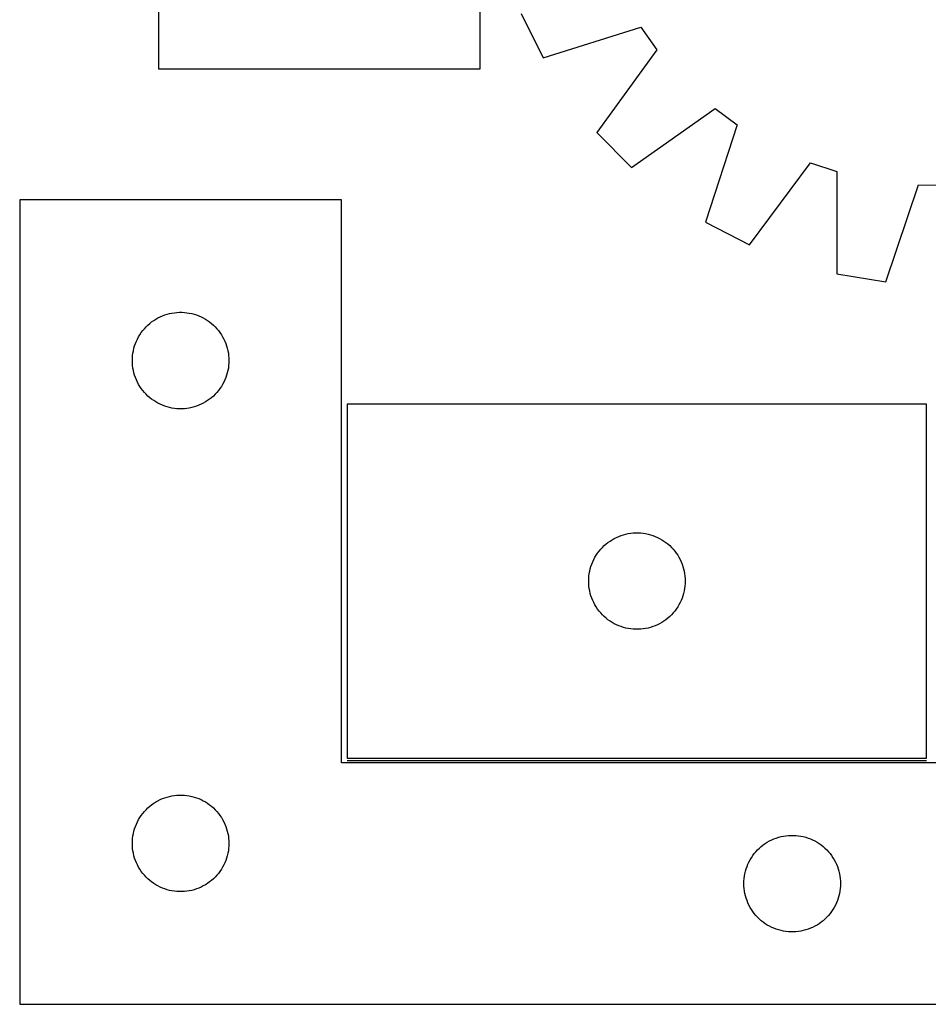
# Model space of a CAD drawing. Header units: millimetres. Extents: x 7 to 1493, y 7 to 2993.
# Tile 5 of 13: x 265 to 547, y 2116 to 2422. Entities that reach past the tile are written whole.
import ezdxf

# ---------------------------------------------------------------- set-up
doc = ezdxf.new("R2010")
doc.units = ezdxf.units.MM
doc.layers.add('COMMON', color=5, linetype='CONTINUOUS', true_color=0x0000ff)
doc.layers.add('CUT', color=7, linetype='CONTINUOUS', true_color=0x000000)

msp = doc.modelspace()

# ---------------------------------------------------------------- linework, layer by layer
at = {"layer": 'COMMON'}
msp.add_line((366.704804, 2191.43045), (546.704804, 2191.43045), dxfattribs=at)
at = {"layer": 'CUT'}
for p, q in [((408.012789, 2406.346715), (408.012789, 2656.346715)), ((308.012789, 2581.346715), (308.012789, 2406.346715)), ((420.696232, 2423.506414), (427.599645, 2409.756017)), ((427.599645, 2409.756017), (457.919931, 2419.224651)), ((457.919931, 2419.224651), (462.918433, 2412.257991)), ((462.918433, 2412.257991), (444.236661, 2386.568185)), ((308.012789, 2406.346715), (408.012789, 2406.346715)), ((455.051304, 2375.624052), (480.96164, 2393.998742)), ((480.96164, 2393.998742), (487.868314, 2388.917677)), ((444.236661, 2386.568185), (455.051304, 2375.624052)), ((487.868314, 2388.917677), (478.03948, 2358.712234)), ((491.706739, 2351.645653), (510.670842, 2377.127756)), ((510.670842, 2377.127756), (518.809615, 2374.429656)), ((518.809615, 2374.429656), (518.795833, 2342.665296)), ((533.977863, 2340.167993), (544.139393, 2370.263143)), ((544.139393, 2370.263143), (552.713585, 2370.212117)), ((364.932099, 2365.68045), (264.932099, 2365.68045)), ((264.932099, 2365.68045), (264.932099, 2115.68045)), ((364.932099, 2190.68045), (364.932099, 2365.68045)), ((478.03948, 2358.712234), (491.706739, 2351.645653)), ((518.795833, 2342.665296), (533.977863, 2340.167993)), ((305.928885, 2327.678038), (306.558443, 2328.125605)), ((306.558443, 2328.125605), (307.210207, 2328.540169)), ((307.210207, 2328.540169), (307.882448, 2328.920632)), ((307.882448, 2328.920632), (308.573383, 2329.265984)), ((308.573383, 2329.265984), (309.281181, 2329.575309)), ((309.281181, 2329.575309), (310.003963, 2329.847788)), ((310.003963, 2329.847788), (310.739814, 2330.082698)), ((310.739814, 2330.082698), (311.486783, 2330.279415)), ((311.486783, 2330.279415), (312.242888, 2330.437419)), ((312.242888, 2330.437419), (313.006124, 2330.55629)), ((313.006124, 2330.55629), (313.774467, 2330.635712)), ((313.774467, 2330.635712), (314.54588, 2330.675477)), ((314.54588, 2330.675477), (315.318318, 2330.675477)), ((315.318318, 2330.675477), (316.089731, 2330.635712)), ((316.089731, 2330.635712), (316.858074, 2330.55629)), ((316.858074, 2330.55629), (317.62131, 2330.437419)), ((317.62131, 2330.437419), (318.377415, 2330.279415)), ((318.377415, 2330.279415), (319.124384, 2330.082698)), ((319.124384, 2330.082698), (319.860235, 2329.847788)), ((319.860235, 2329.847788), (320.583017, 2329.575309)), ((320.583017, 2329.575309), (321.290815, 2329.265984)), ((321.290815, 2329.265984), (321.98175, 2328.920632)), ((321.98175, 2328.920632), (322.653991, 2328.540169)), ((322.653991, 2328.540169), (323.305755, 2328.125605)), ((323.305755, 2328.125605), (323.935313, 2327.678038)), ((302.706674, 2324.371766), (303.170302, 2324.989592)), ((303.170302, 2324.989592), (303.66512, 2325.582731)), ((303.66512, 2325.582731), (304.189816, 2326.149612)), ((304.189816, 2326.149612), (304.742999, 2326.68873)), ((304.742999, 2326.68873), (305.323201, 2327.198656)), ((305.323201, 2327.198656), (305.928885, 2327.678038)), ((323.935313, 2327.678038), (324.540997, 2327.198656)), ((324.540997, 2327.198656), (325.121199, 2326.68873)), ((325.121199, 2326.68873), (325.674382, 2326.149612)), ((325.674382, 2326.149612), (326.199078, 2325.582731)), ((326.199078, 2325.582731), (326.693896, 2324.989592)), ((326.693896, 2324.989592), (327.157524, 2324.371766)), ((301.187345, 2321.687258), (301.514793, 2322.386856)), ((301.514793, 2322.386856), (301.87782, 2323.068671)), ((301.87782, 2323.068671), (302.275466, 2323.730892)), ((302.275466, 2323.730892), (302.706674, 2324.371766)), ((327.157524, 2324.371766), (327.588732, 2323.730892)), ((327.588732, 2323.730892), (327.986378, 2323.068671)), ((327.986378, 2323.068671), (328.349405, 2322.386856)), ((328.349405, 2322.386856), (328.676853, 2321.687258)), ((300.249264, 2318.748731), (300.426683, 2319.500516)), ((300.426683, 2319.500516), (300.642568, 2320.242172)), ((300.642568, 2320.242172), (300.896347, 2320.971731)), ((300.896347, 2320.971731), (301.187345, 2321.687258)), ((328.676853, 2321.687258), (328.967851, 2320.971731)), ((328.967851, 2320.971731), (329.22163, 2320.242172)), ((329.22163, 2320.242172), (329.437515, 2319.500516)), ((329.437515, 2319.500516), (329.614934, 2318.748731)), ((299.932099, 2315.68045), (299.951988, 2316.452631)), ((299.951988, 2316.452631), (300.011601, 2317.222765)), ((300.011601, 2317.222765), (300.110781, 2317.988808)), ((300.110781, 2317.988808), (300.249264, 2318.748731)), ((329.614934, 2318.748731), (329.753417, 2317.988808)), ((329.753417, 2317.988808), (329.852597, 2317.222765)), ((329.852597, 2317.222765), (329.91221, 2316.452631)), ((329.91221, 2316.452631), (329.932099, 2315.68045)), ((299.951988, 2314.908268), (299.932099, 2315.68045)), ((300.011601, 2314.138135), (299.951988, 2314.908268)), ((300.110781, 2313.372091), (300.011601, 2314.138135)), ((300.249264, 2312.612169), (300.110781, 2313.372091)), ((329.753417, 2313.372091), (329.614934, 2312.612169)), ((329.852597, 2314.138135), (329.753417, 2313.372091)), ((329.91221, 2314.908268), (329.852597, 2314.138135)), ((329.932099, 2315.68045), (329.91221, 2314.908268)), ((300.426683, 2311.860383), (300.249264, 2312.612169)), ((300.642568, 2311.118727), (300.426683, 2311.860383)), ((300.896347, 2310.389168), (300.642568, 2311.118727)), ((301.187345, 2309.673641), (300.896347, 2310.389168)), ((328.967851, 2310.389168), (328.676853, 2309.673641)), ((329.22163, 2311.118727), (328.967851, 2310.389168)), ((329.437515, 2311.860383), (329.22163, 2311.118727)), ((329.614934, 2312.612169), (329.437515, 2311.860383)), ((301.514793, 2308.974043), (301.187345, 2309.673641)), ((301.87782, 2308.292229), (301.514793, 2308.974043)), ((302.275466, 2307.630007), (301.87782, 2308.292229)), ((302.706674, 2306.989133), (302.275466, 2307.630007)), ((303.170302, 2306.371307), (302.706674, 2306.989133)), ((327.157524, 2306.989133), (326.693896, 2306.371307)), ((327.588732, 2307.630007), (327.157524, 2306.989133)), ((327.986378, 2308.292229), (327.588732, 2307.630007)), ((328.349405, 2308.974043), (327.986378, 2308.292229)), ((328.676853, 2309.673641), (328.349405, 2308.974043)), ((303.66512, 2305.778168), (303.170302, 2306.371307)), ((304.189816, 2305.211287), (303.66512, 2305.778168)), ((304.742999, 2304.672169), (304.189816, 2305.211287)), ((305.323201, 2304.162243), (304.742999, 2304.672169)), ((305.928885, 2303.682861), (305.323201, 2304.162243)), ((306.558443, 2303.235294), (305.928885, 2303.682861)), ((323.935313, 2303.682861), (323.305755, 2303.235294)), ((324.540997, 2304.162243), (323.935313, 2303.682861)), ((325.121199, 2304.672169), (324.540997, 2304.162243)), ((325.674382, 2305.211287), (325.121199, 2304.672169)), ((326.199078, 2305.778168), (325.674382, 2305.211287)), ((326.693896, 2306.371307), (326.199078, 2305.778168)), ((307.210207, 2302.82073), (306.558443, 2303.235294)), ((307.882448, 2302.440268), (307.210207, 2302.82073)), ((308.573383, 2302.094916), (307.882448, 2302.440268)), ((309.281181, 2301.78559), (308.573383, 2302.094916)), ((310.003963, 2301.513111), (309.281181, 2301.78559)), ((310.739814, 2301.278201), (310.003963, 2301.513111)), ((311.486783, 2301.081484), (310.739814, 2301.278201)), ((312.242888, 2300.92348), (311.486783, 2301.081484)), ((313.006124, 2300.804609), (312.242888, 2300.92348)), ((313.774467, 2300.725187), (313.006124, 2300.804609)), ((314.54588, 2300.685423), (313.774467, 2300.725187)), ((315.318318, 2300.685423), (314.54588, 2300.685423)), ((316.089731, 2300.725187), (315.318318, 2300.685423)), ((316.858074, 2300.804609), (316.089731, 2300.725187)), ((317.62131, 2300.92348), (316.858074, 2300.804609)), ((318.377415, 2301.081484), (317.62131, 2300.92348)), ((319.124384, 2301.278201), (318.377415, 2301.081484)), ((319.860235, 2301.513111), (319.124384, 2301.278201)), ((320.583017, 2301.78559), (319.860235, 2301.513111)), ((321.290815, 2302.094916), (320.583017, 2301.78559)), ((321.98175, 2302.440268), (321.290815, 2302.094916)), ((322.653991, 2302.82073), (321.98175, 2302.440268)), ((323.305755, 2303.235294), (322.653991, 2302.82073)), ((546.704804, 2302.180451), (366.704804, 2302.180451)), ((366.704804, 2302.180451), (366.704804, 2192.180451)), ((546.704804, 2192.180451), (546.704804, 2302.180451)), ((449.655153, 2260.420633), (450.346088, 2260.765985)), ((450.346088, 2260.765985), (451.053885, 2261.07531)), ((451.053885, 2261.07531), (451.776668, 2261.347789)), ((451.776668, 2261.347789), (452.512519, 2261.582699)), ((452.512519, 2261.582699), (453.259488, 2261.779416)), ((453.259488, 2261.779416), (454.015592, 2261.93742)), ((454.015592, 2261.93742), (454.778828, 2262.056291)), ((454.778828, 2262.056291), (455.547172, 2262.135713)), ((455.547172, 2262.135713), (456.318585, 2262.175478)), ((456.318585, 2262.175478), (457.091022, 2262.175478)), ((457.091022, 2262.175478), (457.862436, 2262.135713)), ((457.862436, 2262.135713), (458.630779, 2262.056291)), ((458.630779, 2262.056291), (459.394015, 2261.93742)), ((459.394015, 2261.93742), (460.15012, 2261.779416)), ((460.15012, 2261.779416), (460.897088, 2261.582699)), ((460.897088, 2261.582699), (461.632939, 2261.347789)), ((461.632939, 2261.347789), (462.355722, 2261.07531)), ((462.355722, 2261.07531), (463.06352, 2260.765985)), ((463.06352, 2260.765985), (463.754455, 2260.420633)), ((445.962521, 2257.649613), (446.515704, 2258.188731)), ((446.515704, 2258.188731), (447.095906, 2258.698657)), ((447.095906, 2258.698657), (447.70159, 2259.178039)), ((447.70159, 2259.178039), (448.331148, 2259.625606)), ((448.331148, 2259.625606), (448.982912, 2260.04017)), ((448.982912, 2260.04017), (449.655153, 2260.420633)), ((463.754455, 2260.420633), (464.426696, 2260.04017)), ((464.426696, 2260.04017), (465.07846, 2259.625606)), ((465.07846, 2259.625606), (465.708018, 2259.178039)), ((465.708018, 2259.178039), (466.313701, 2258.698657)), ((466.313701, 2258.698657), (466.893904, 2258.188731)), ((466.893904, 2258.188731), (467.447087, 2257.649613)), ((443.650525, 2254.568672), (444.04817, 2255.230893)), ((444.04817, 2255.230893), (444.479379, 2255.871767)), ((444.479379, 2255.871767), (444.943007, 2256.489593)), ((444.943007, 2256.489593), (445.437825, 2257.082732)), ((445.437825, 2257.082732), (445.962521, 2257.649613)), ((467.447087, 2257.649613), (467.971783, 2257.082732)), ((467.971783, 2257.082732), (468.466601, 2256.489593)), ((468.466601, 2256.489593), (468.930229, 2255.871767)), ((468.930229, 2255.871767), (469.361437, 2255.230893)), ((469.361437, 2255.230893), (469.759082, 2254.568672)), ((442.199388, 2251.000517), (442.415273, 2251.742173)), ((442.415273, 2251.742173), (442.669051, 2252.471732)), ((442.669051, 2252.471732), (442.96005, 2253.187259)), ((442.96005, 2253.187259), (443.287497, 2253.886857)), ((443.287497, 2253.886857), (443.650525, 2254.568672)), ((469.759082, 2254.568672), (470.12211, 2253.886857)), ((470.12211, 2253.886857), (470.449557, 2253.187259)), ((470.449557, 2253.187259), (470.740556, 2252.471732)), ((470.740556, 2252.471732), (470.994334, 2251.742173)), ((470.994334, 2251.742173), (471.21022, 2251.000517)), ((441.724692, 2247.952632), (441.784306, 2248.722766)), ((441.784306, 2248.722766), (441.883485, 2249.488809)), ((441.883485, 2249.488809), (442.021968, 2250.248732)), ((442.021968, 2250.248732), (442.199388, 2251.000517)), ((471.21022, 2251.000517), (471.387639, 2250.248732)), ((471.387639, 2250.248732), (471.526122, 2249.488809)), ((471.526122, 2249.488809), (471.625302, 2248.722766)), ((471.625302, 2248.722766), (471.684915, 2247.952632)), ((441.704804, 2247.180451), (441.724692, 2247.952632)), ((441.724692, 2246.408269), (441.704804, 2247.180451)), ((441.784306, 2245.638136), (441.724692, 2246.408269)), ((441.883485, 2244.872092), (441.784306, 2245.638136)), ((471.625302, 2245.638136), (471.526122, 2244.872092)), ((471.684915, 2246.408269), (471.625302, 2245.638136)), ((471.684915, 2247.952632), (471.704804, 2247.180451)), ((471.704804, 2247.180451), (471.684915, 2246.408269)), ((442.021968, 2244.11217), (441.883485, 2244.872092)), ((442.199388, 2243.360384), (442.021968, 2244.11217)), ((442.415273, 2242.618728), (442.199388, 2243.360384)), ((442.669051, 2241.889169), (442.415273, 2242.618728)), ((470.994334, 2242.618728), (470.740556, 2241.889169)), ((471.21022, 2243.360384), (470.994334, 2242.618728)), ((471.387639, 2244.11217), (471.21022, 2243.360384)), ((471.526122, 2244.872092), (471.387639, 2244.11217)), ((442.96005, 2241.173642), (442.669051, 2241.889169)), ((443.287497, 2240.474044), (442.96005, 2241.173642)), ((443.650525, 2239.79223), (443.287497, 2240.474044)), ((444.04817, 2239.130008), (443.650525, 2239.79223)), ((469.759082, 2239.79223), (469.361437, 2239.130008)), ((470.12211, 2240.474044), (469.759082, 2239.79223)), ((470.449557, 2241.173642), (470.12211, 2240.474044)), ((470.740556, 2241.889169), (470.449557, 2241.173642)), ((444.479379, 2238.489134), (444.04817, 2239.130008)), ((444.943007, 2237.871308), (444.479379, 2238.489134)), ((445.437825, 2237.278169), (444.943007, 2237.871308)), ((445.962521, 2236.711288), (445.437825, 2237.278169)), ((446.515704, 2236.17217), (445.962521, 2236.711288)), ((467.447087, 2236.711288), (466.893904, 2236.17217)), ((467.971783, 2237.278169), (467.447087, 2236.711288)), ((468.466601, 2237.871308), (467.971783, 2237.278169)), ((468.930229, 2238.489134), (468.466601, 2237.871308)), ((469.361437, 2239.130008), (468.930229, 2238.489134)), ((447.095906, 2235.662244), (446.515704, 2236.17217)), ((447.70159, 2235.182862), (447.095906, 2235.662244)), ((448.331148, 2234.735295), (447.70159, 2235.182862)), ((448.982912, 2234.320731), (448.331148, 2234.735295)), ((449.655153, 2233.940269), (448.982912, 2234.320731)), ((450.346088, 2233.594917), (449.655153, 2233.940269)), ((451.053885, 2233.285591), (450.346088, 2233.594917)), ((451.776668, 2233.013112), (451.053885, 2233.285591)), ((462.355722, 2233.285591), (461.632939, 2233.013112)), ((463.06352, 2233.594917), (462.355722, 2233.285591)), ((463.754455, 2233.940269), (463.06352, 2233.594917)), ((464.426696, 2234.320731), (463.754455, 2233.940269)), ((465.07846, 2234.735295), (464.426696, 2234.320731)), ((465.708018, 2235.182862), (465.07846, 2234.735295)), ((466.313701, 2235.662244), (465.708018, 2235.182862)), ((466.893904, 2236.17217), (466.313701, 2235.662244)), ((452.512519, 2232.778202), (451.776668, 2233.013112)), ((453.259488, 2232.581485), (452.512519, 2232.778202)), ((454.015592, 2232.423481), (453.259488, 2232.581485)), ((454.778828, 2232.30461), (454.015592, 2232.423481)), ((455.547172, 2232.225188), (454.778828, 2232.30461)), ((456.318585, 2232.185424), (455.547172, 2232.225188)), ((457.091022, 2232.185424), (456.318585, 2232.185424)), ((457.862436, 2232.225188), (457.091022, 2232.185424)), ((458.630779, 2232.30461), (457.862436, 2232.225188)), ((459.394015, 2232.423481), (458.630779, 2232.30461)), ((460.15012, 2232.581485), (459.394015, 2232.423481)), ((460.897088, 2232.778202), (460.15012, 2232.581485)), ((461.632939, 2233.013112), (460.897088, 2232.778202)), ((564.932099, 2190.68045), (364.932099, 2190.68045)), ((366.704804, 2192.180451), (546.704804, 2192.180451)), ((306.558443, 2178.125605), (307.210207, 2178.540169)), ((307.210207, 2178.540169), (307.882448, 2178.920632)), ((307.882448, 2178.920632), (308.573383, 2179.265984)), ((308.573383, 2179.265984), (309.281181, 2179.575309)), ((309.281181, 2179.575309), (310.003963, 2179.847788)), ((310.003963, 2179.847788), (310.739814, 2180.082698)), ((310.739814, 2180.082698), (311.486783, 2180.279415)), ((311.486783, 2180.279415), (312.242888, 2180.437419)), ((312.242888, 2180.437419), (313.006124, 2180.55629)), ((313.006124, 2180.55629), (313.774467, 2180.635712)), ((313.774467, 2180.635712), (314.54588, 2180.675477)), ((314.54588, 2180.675477), (315.318318, 2180.675477)), ((315.318318, 2180.675477), (316.089731, 2180.635712)), ((316.089731, 2180.635712), (316.858074, 2180.55629)), ((316.858074, 2180.55629), (317.62131, 2180.437419)), ((317.62131, 2180.437419), (318.377415, 2180.279415)), ((318.377415, 2180.279415), (319.124384, 2180.082698)), ((319.124384, 2180.082698), (319.860235, 2179.847788)), ((319.860235, 2179.847788), (320.583017, 2179.575309)), ((320.583017, 2179.575309), (321.290815, 2179.265984)), ((321.290815, 2179.265984), (321.98175, 2178.920632)), ((321.98175, 2178.920632), (322.653991, 2178.540169)), ((322.653991, 2178.540169), (323.305755, 2178.125605)), ((303.170302, 2174.989592), (303.66512, 2175.582731)), ((303.66512, 2175.582731), (304.189816, 2176.149612)), ((304.189816, 2176.149612), (304.742999, 2176.68873)), ((304.742999, 2176.68873), (305.323201, 2177.198656)), ((305.323201, 2177.198656), (305.928885, 2177.678038)), ((305.928885, 2177.678038), (306.558443, 2178.125605)), ((323.305755, 2178.125605), (323.935313, 2177.678038)), ((323.935313, 2177.678038), (324.540997, 2177.198656)), ((324.540997, 2177.198656), (325.121199, 2176.68873)), ((325.121199, 2176.68873), (325.674382, 2176.149612)), ((325.674382, 2176.149612), (326.199078, 2175.582731)), ((326.199078, 2175.582731), (326.693896, 2174.989592)), ((301.187345, 2171.687258), (301.514793, 2172.386856)), ((301.514793, 2172.386856), (301.87782, 2173.068671)), ((301.87782, 2173.068671), (302.275466, 2173.730892)), ((302.275466, 2173.730892), (302.706674, 2174.371766)), ((302.706674, 2174.371766), (303.170302, 2174.989592)), ((326.693896, 2174.989592), (327.157524, 2174.371766)), ((327.157524, 2174.371766), (327.588732, 2173.730892)), ((327.588732, 2173.730892), (327.986378, 2173.068671)), ((327.986378, 2173.068671), (328.349405, 2172.386856)), ((328.349405, 2172.386856), (328.676853, 2171.687258)), ((300.249264, 2168.748731), (300.426683, 2169.500516)), ((300.426683, 2169.500516), (300.642568, 2170.242172)), ((300.642568, 2170.242172), (300.896347, 2170.971731)), ((300.896347, 2170.971731), (301.187345, 2171.687258)), ((328.676853, 2171.687258), (328.967851, 2170.971731)), ((328.967851, 2170.971731), (329.22163, 2170.242172)), ((329.22163, 2170.242172), (329.437515, 2169.500516)), ((329.437515, 2169.500516), (329.614934, 2168.748731)), ((299.932099, 2165.68045), (299.951988, 2166.452631)), ((299.951988, 2166.452631), (300.011601, 2167.222765)), ((300.011601, 2167.222765), (300.110781, 2167.988808)), ((300.110781, 2167.988808), (300.249264, 2168.748731)), ((329.614934, 2168.748731), (329.753417, 2167.988808)), ((329.753417, 2167.988808), (329.852597, 2167.222765)), ((329.852597, 2167.222765), (329.91221, 2166.452631)), ((329.91221, 2166.452631), (329.932099, 2165.68045)), ((496.558443, 2165.625605), (497.210207, 2166.040169)), ((497.210207, 2166.040169), (497.882448, 2166.420632)), ((497.882448, 2166.420632), (498.573383, 2166.765984)), ((498.573383, 2166.765984), (499.281181, 2167.075309)), ((499.281181, 2167.075309), (500.003963, 2167.347788)), ((500.003963, 2167.347788), (500.739814, 2167.582698)), ((500.739814, 2167.582698), (501.486783, 2167.779415)), ((501.486783, 2167.779415), (502.242888, 2167.937419)), ((502.242888, 2167.937419), (503.006124, 2168.05629)), ((503.006124, 2168.05629), (503.774467, 2168.135712)), ((503.774467, 2168.135712), (504.54588, 2168.175477)), ((504.54588, 2168.175477), (505.318318, 2168.175477)), ((505.318318, 2168.175477), (506.089731, 2168.135712)), ((506.089731, 2168.135712), (506.858074, 2168.05629)), ((506.858074, 2168.05629), (507.62131, 2167.937419)), ((507.62131, 2167.937419), (508.377415, 2167.779415)), ((508.377415, 2167.779415), (509.124384, 2167.582698)), ((509.124384, 2167.582698), (509.860235, 2167.347788)), ((509.860235, 2167.347788), (510.583017, 2167.075309)), ((510.583017, 2167.075309), (511.290815, 2166.765984)), ((511.290815, 2166.765984), (511.98175, 2166.420632)), ((511.98175, 2166.420632), (512.653991, 2166.040169)), ((512.653991, 2166.040169), (513.305755, 2165.625605)), ((299.951988, 2164.908268), (299.932099, 2165.68045)), ((300.011601, 2164.138135), (299.951988, 2164.908268)), ((300.110781, 2163.372091), (300.011601, 2164.138135)), ((300.249264, 2162.612169), (300.110781, 2163.372091)), ((329.753417, 2163.372091), (329.614934, 2162.612169)), ((329.852597, 2164.138135), (329.753417, 2163.372091)), ((329.91221, 2164.908268), (329.852597, 2164.138135)), ((329.932099, 2165.68045), (329.91221, 2164.908268)), ((493.170302, 2162.489592), (493.66512, 2163.082731)), ((493.66512, 2163.082731), (494.189816, 2163.649612)), ((494.189816, 2163.649612), (494.742999, 2164.18873)), ((494.742999, 2164.18873), (495.323201, 2164.698656)), ((495.323201, 2164.698656), (495.928885, 2165.178038)), ((495.928885, 2165.178038), (496.558443, 2165.625605)), ((513.305755, 2165.625605), (513.935313, 2165.178038)), ((513.935313, 2165.178038), (514.540997, 2164.698656)), ((514.540997, 2164.698656), (515.121199, 2164.18873)), ((515.121199, 2164.18873), (515.674382, 2163.649612)), ((515.674382, 2163.649612), (516.199078, 2163.082731)), ((516.199078, 2163.082731), (516.693896, 2162.489592)), ((300.426683, 2161.860383), (300.249264, 2162.612169)), ((300.642568, 2161.118727), (300.426683, 2161.860383)), ((300.896347, 2160.389168), (300.642568, 2161.118727)), ((301.187345, 2159.673641), (300.896347, 2160.389168)), ((328.967851, 2160.389168), (328.676853, 2159.673641)), ((329.22163, 2161.118727), (328.967851, 2160.389168)), ((329.437515, 2161.860383), (329.22163, 2161.118727)), ((329.614934, 2162.612169), (329.437515, 2161.860383)), ((491.187345, 2159.187258), (491.514793, 2159.886856)), ((491.514793, 2159.886856), (491.87782, 2160.568671)), ((491.87782, 2160.568671), (492.275466, 2161.230892)), ((492.275466, 2161.230892), (492.706674, 2161.871766)), ((492.706674, 2161.871766), (493.170302, 2162.489592)), ((516.693896, 2162.489592), (517.157524, 2161.871766)), ((517.157524, 2161.871766), (517.588732, 2161.230892)), ((517.588732, 2161.230892), (517.986378, 2160.568671)), ((517.986378, 2160.568671), (518.349405, 2159.886856)), ((518.349405, 2159.886856), (518.676853, 2159.187258)), ((301.514793, 2158.974043), (301.187345, 2159.673641)), ((301.87782, 2158.292229), (301.514793, 2158.974043)), ((302.275466, 2157.630007), (301.87782, 2158.292229)), ((302.706674, 2156.989133), (302.275466, 2157.630007)), ((303.170302, 2156.371307), (302.706674, 2156.989133)), ((327.157524, 2156.989133), (326.693896, 2156.371307)), ((327.588732, 2157.630007), (327.157524, 2156.989133)), ((327.986378, 2158.292229), (327.588732, 2157.630007)), ((328.349405, 2158.974043), (327.986378, 2158.292229)), ((328.676853, 2159.673641), (328.349405, 2158.974043)), ((490.249264, 2156.248731), (490.426683, 2157.000516)), ((490.426683, 2157.000516), (490.642568, 2157.742172)), ((490.642568, 2157.742172), (490.896347, 2158.471731)), ((490.896347, 2158.471731), (491.187345, 2159.187258)), ((518.676853, 2159.187258), (518.967851, 2158.471731)), ((518.967851, 2158.471731), (519.22163, 2157.742172)), ((519.22163, 2157.742172), (519.437515, 2157.000516)), ((519.437515, 2157.000516), (519.614934, 2156.248731)), ((303.66512, 2155.778168), (303.170302, 2156.371307)), ((304.189816, 2155.211287), (303.66512, 2155.778168)), ((304.742999, 2154.672169), (304.189816, 2155.211287)), ((305.323201, 2154.162243), (304.742999, 2154.672169)), ((305.928885, 2153.682861), (305.323201, 2154.162243)), ((306.558443, 2153.235294), (305.928885, 2153.682861)), ((323.935313, 2153.682861), (323.305755, 2153.235294)), ((324.540997, 2154.162243), (323.935313, 2153.682861)), ((325.121199, 2154.672169), (324.540997, 2154.162243)), ((325.674382, 2155.211287), (325.121199, 2154.672169)), ((326.199078, 2155.778168), (325.674382, 2155.211287)), ((326.693896, 2156.371307), (326.199078, 2155.778168)), ((489.932099, 2153.18045), (489.951988, 2153.952631)), ((489.951988, 2153.952631), (490.011601, 2154.722765)), ((490.011601, 2154.722765), (490.110781, 2155.488808)), ((490.110781, 2155.488808), (490.249264, 2156.248731)), ((519.614934, 2156.248731), (519.753417, 2155.488808)), ((519.753417, 2155.488808), (519.852597, 2154.722765)), ((519.852597, 2154.722765), (519.91221, 2153.952631)), ((519.91221, 2153.952631), (519.932099, 2153.18045)), ((307.210207, 2152.82073), (306.558443, 2153.235294)), ((307.882448, 2152.440268), (307.210207, 2152.82073)), ((308.573383, 2152.094916), (307.882448, 2152.440268)), ((309.281181, 2151.78559), (308.573383, 2152.094916)), ((310.003963, 2151.513111), (309.281181, 2151.78559)), ((310.739814, 2151.278201), (310.003963, 2151.513111)), ((311.486783, 2151.081484), (310.739814, 2151.278201)), ((312.242888, 2150.92348), (311.486783, 2151.081484)), ((313.006124, 2150.804609), (312.242888, 2150.92348)), ((313.774467, 2150.725187), (313.006124, 2150.804609)), ((314.54588, 2150.685423), (313.774467, 2150.725187)), ((315.318318, 2150.685423), (314.54588, 2150.685423)), ((316.089731, 2150.725187), (315.318318, 2150.685423)), ((316.858074, 2150.804609), (316.089731, 2150.725187)), ((317.62131, 2150.92348), (316.858074, 2150.804609)), ((318.377415, 2151.081484), (317.62131, 2150.92348)), ((319.124384, 2151.278201), (318.377415, 2151.081484)), ((319.860235, 2151.513111), (319.124384, 2151.278201)), ((320.583017, 2151.78559), (319.860235, 2151.513111)), ((321.290815, 2152.094916), (320.583017, 2151.78559)), ((321.98175, 2152.440268), (321.290815, 2152.094916)), ((322.653991, 2152.82073), (321.98175, 2152.440268)), ((323.305755, 2153.235294), (322.653991, 2152.82073)), ((489.951988, 2152.408268), (489.932099, 2153.18045)), ((490.011601, 2151.638135), (489.951988, 2152.408268)), ((490.110781, 2150.872091), (490.011601, 2151.638135)), ((490.249264, 2150.112169), (490.110781, 2150.872091)), ((519.753417, 2150.872091), (519.614934, 2150.112169)), ((519.852597, 2151.638135), (519.753417, 2150.872091)), ((519.91221, 2152.408268), (519.852597, 2151.638135)), ((519.932099, 2153.18045), (519.91221, 2152.408268)), ((490.426683, 2149.360383), (490.249264, 2150.112169)), ((490.642568, 2148.618727), (490.426683, 2149.360383)), ((490.896347, 2147.889168), (490.642568, 2148.618727)), ((491.187345, 2147.173641), (490.896347, 2147.889168)), ((518.967851, 2147.889168), (518.676853, 2147.173641)), ((519.22163, 2148.618727), (518.967851, 2147.889168)), ((519.437515, 2149.360383), (519.22163, 2148.618727)), ((519.614934, 2150.112169), (519.437515, 2149.360383)), ((491.514793, 2146.474043), (491.187345, 2147.173641)), ((491.87782, 2145.792229), (491.514793, 2146.474043)), ((492.275466, 2145.130007), (491.87782, 2145.792229)), ((492.706674, 2144.489133), (492.275466, 2145.130007)), ((493.170302, 2143.871307), (492.706674, 2144.489133)), ((517.157524, 2144.489133), (516.693896, 2143.871307)), ((517.588732, 2145.130007), (517.157524, 2144.489133)), ((517.986378, 2145.792229), (517.588732, 2145.130007)), ((518.349405, 2146.474043), (517.986378, 2145.792229)), ((518.676853, 2147.173641), (518.349405, 2146.474043)), ((493.66512, 2143.278168), (493.170302, 2143.871307)), ((494.189816, 2142.711287), (493.66512, 2143.278168)), ((494.742999, 2142.172169), (494.189816, 2142.711287)), ((495.323201, 2141.662243), (494.742999, 2142.172169)), ((495.928885, 2141.182861), (495.323201, 2141.662243)), ((514.540997, 2141.662243), (513.935313, 2141.182861)), ((515.121199, 2142.172169), (514.540997, 2141.662243)), ((515.674382, 2142.711287), (515.121199, 2142.172169)), ((516.199078, 2143.278168), (515.674382, 2142.711287)), ((516.693896, 2143.871307), (516.199078, 2143.278168)), ((496.558443, 2140.735294), (495.928885, 2141.182861)), ((497.210207, 2140.32073), (496.558443, 2140.735294)), ((497.882448, 2139.940268), (497.210207, 2140.32073)), ((498.573383, 2139.594916), (497.882448, 2139.940268)), ((499.281181, 2139.28559), (498.573383, 2139.594916)), ((500.003963, 2139.013111), (499.281181, 2139.28559)), ((500.739814, 2138.778201), (500.003963, 2139.013111)), ((501.486783, 2138.581484), (500.739814, 2138.778201)), ((502.242888, 2138.42348), (501.486783, 2138.581484)), ((503.006124, 2138.304609), (502.242888, 2138.42348)), ((507.62131, 2138.42348), (506.858074, 2138.304609)), ((508.377415, 2138.581484), (507.62131, 2138.42348)), ((509.124384, 2138.778201), (508.377415, 2138.581484)), ((509.860235, 2139.013111), (509.124384, 2138.778201)), ((510.583017, 2139.28559), (509.860235, 2139.013111)), ((511.290815, 2139.594916), (510.583017, 2139.28559)), ((511.98175, 2139.940268), (511.290815, 2139.594916)), ((512.653991, 2140.32073), (511.98175, 2139.940268)), ((513.305755, 2140.735294), (512.653991, 2140.32073)), ((513.935313, 2141.182861), (513.305755, 2140.735294)), ((503.774467, 2138.225187), (503.006124, 2138.304609)), ((504.54588, 2138.185423), (503.774467, 2138.225187)), ((505.318318, 2138.185423), (504.54588, 2138.185423)), ((506.089731, 2138.225187), (505.318318, 2138.185423)), ((506.858074, 2138.304609), (506.089731, 2138.225187)), ((264.932099, 2115.68045), (564.932099, 2115.68045))]:
    msp.add_line(p, q, dxfattribs=at)

doc.saveas('drawing.dxf')
